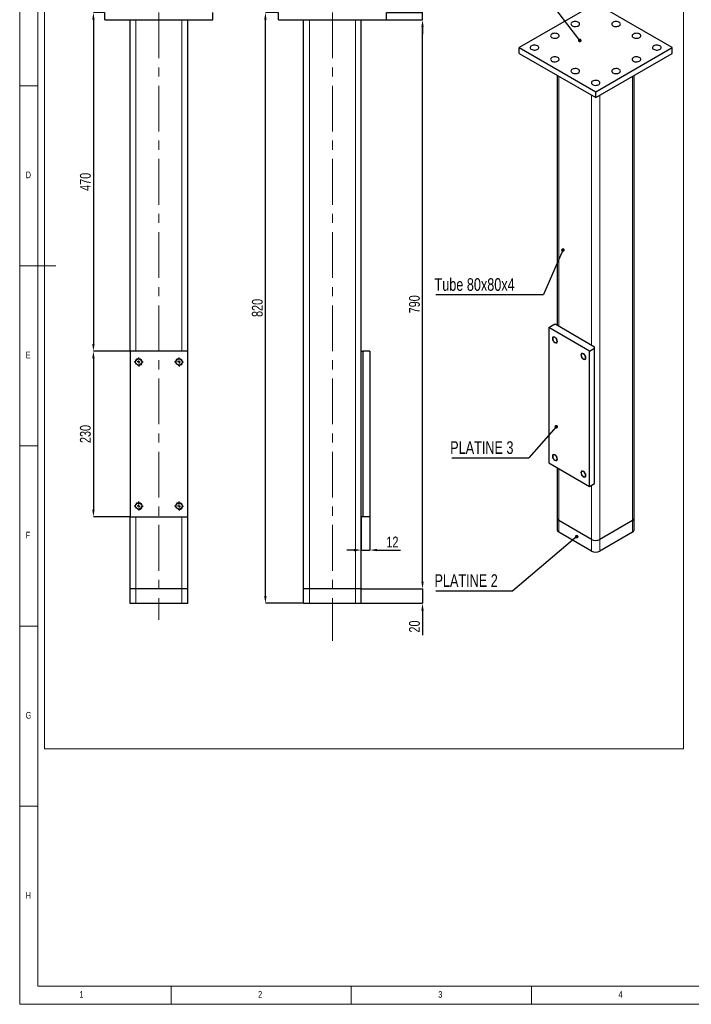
# Model space of a CAD drawing. Header units: millimetres. Extents: x 5 to 589, y 5 to 415.
# Tile 1 of 6: x 5 to 191, y 5 to 278. Entities that reach past the tile are written whole.
import ezdxf

# ---------------------------------------------------------------- set-up
doc = ezdxf.new("R2010")
doc.units = ezdxf.units.MM
doc.header["$PDSIZE"] = -1
doc.linetypes.add('CENTERX2', pattern=[20.32, 12.7, -2.54, 2.54, -2.54])
for name, color, linetype in [('COTES', 1, 'Continuous'), ('NOTES', 6, 'Continuous'), ('TRAIT-FINS', 9, 'Continuous'), ('TRAIT-MIXTES', 3, 'CENTERX2')]:
    doc.layers.add(name, color=color, linetype=linetype)
doc.layers.add('TRAIT-FORT', color=4, linetype='Continuous', lineweight=25)
doc.styles.add('SLDTEXTSTYLE0', font='TXT', dxfattribs={"width": 0.75})
doc.dimstyles.new('SLDDIMSTYLE5', dxfattribs={"dimtxt": 3, "dimasz": 2, "dimexe": 0, "dimexo": 0.0625, "dimgap": 0.75, "dimtad": 1, "dimlfac": 5, "dimrnd": 1e-09, "dimzin": 12, "dimdsep": 46, "dimtxsty": 'SLDTEXTSTYLE0', "dimsah": 1, "dimcen": 0.09, "dimadec": 0, "dimazin": 3, "dimtfac": 1, "dimtofl": 0, "dimtmove": 0, "dimatfit": 3, "dimfxl": 1, "dimfrac": 2, "dimtolj": 1, "dimtzin": 12, "dimarcsym": 0})
doc.dimstyles.new('SLDDIMSTYLE6', dxfattribs={"dimtxt": 3, "dimasz": 2, "dimexe": 0, "dimexo": 0.0625, "dimgap": 0.75, "dimtad": 1, "dimlfac": 5, "dimrnd": 1e-09, "dimzin": 12, "dimdsep": 46, "dimtxsty": 'SLDTEXTSTYLE0', "dimsah": 1, "dimcen": 0.09, "dimadec": 0, "dimazin": 3, "dimtfac": 1, "dimtmove": 0, "dimatfit": 0, "dimfxl": 1, "dimfrac": 2, "dimtolj": 1, "dimtzin": 12, "dimarcsym": 0})
doc.dimstyles.new('SLDDIMSTYLE7', dxfattribs={"dimtxt": 0.18, "dimasz": 1, "dimexe": 0, "dimexo": 0.0625, "dimgap": 0, "dimtad": 0, "dimtih": 1, "dimtoh": 1, "dimdec": 0, "dimrnd": 1e-09, "dimzin": 0, "dimdsep": 46, "dimtxsty": 'Standard', "dimblk1": 'DOT', "dimblk2": 'DOT', "dimsah": 1, "dimcen": 0.09, "dimadec": 0, "dimazin": 0, "dimtfac": 1, "dimtdec": 0, "dimtofl": 0, "dimtmove": 0, "dimatfit": 3, "dimldrblk": 'DOT', "dimfxl": 1, "dimfrac": 2, "dimtolj": 1, "dimtzin": 0, "dimarcsym": 0})

# ---------------------------------------------------------------- blocks, each defined once
blk = doc.blocks.new('_D_13')
at = {"layer": 'COTES', "color": 0, "lineweight": -2, "transparency": 16777216}
for p, q in [((76.72, 280.31), (73.18, 280.31)), ((73.18, 118.31), (73.18, 278.31)), ((83.72, 116.31), (73.18, 116.31))]:
    blk.add_line(p, q, dxfattribs=at)
at = {"layer": 'COTES', "color": 0, "transparency": 16777216}
for points in [[(72.85, 278.31), (73.52, 278.31), (73.18, 280.31)], [(72.85, 118.31), (73.52, 118.31), (73.18, 116.31)]]:
    blk.add_solid(points, dxfattribs=at)
at = {"layer": 'Defpoints', "color": 0, "transparency": 16777216}
for p in [(73.18, 280.31), (76.78, 280.31), (83.78, 116.31)]:
    blk.add_point(p, dxfattribs=at)
at = {"layer": 'COTES', "color": 0, "transparency": 16777216, "insert": (69.43, 198.31), "char_height": 3, "attachment_point": 2, "rotation": 90, "style": 'SLDTEXTSTYLE0'}
blk.add_mtext('\\A1;820', dxfattribs=at)
blk = doc.blocks.new('_D_14')
at = {"layer": 'COTES', "color": 0, "lineweight": -2, "transparency": 16777216}
for p, q in [((106.84, 278.31), (116.78, 278.31)), ((116.78, 122.31), (116.78, 276.31)), ((99.84, 120.31), (116.78, 120.31))]:
    blk.add_line(p, q, dxfattribs=at)
at = {"layer": 'COTES', "color": 0, "transparency": 16777216}
for points in [[(116.45, 276.31), (117.11, 276.31), (116.78, 278.31)], [(116.45, 122.31), (117.11, 122.31), (116.78, 120.31)]]:
    blk.add_solid(points, dxfattribs=at)
at = {"layer": 'Defpoints', "color": 0, "transparency": 16777216}
for p in [(106.78, 278.31), (116.78, 278.31), (99.78, 120.31)]:
    blk.add_point(p, dxfattribs=at)
at = {"layer": 'COTES', "color": 0, "transparency": 16777216, "insert": (113.03, 199.31), "char_height": 3, "attachment_point": 2, "rotation": 90, "style": 'SLDTEXTSTYLE0'}
blk.add_mtext('\\A1;790', dxfattribs=at)
blk = doc.blocks.new('_D_15')
at = {"layer": 'COTES', "color": 0, "lineweight": -2, "transparency": 16777216}
for p, q in [((116.78, 282.31), (116.78, 292.37)), ((106.84, 280.31), (116.78, 280.31)), ((116.78, 278.31), (116.78, 280.31)), ((106.84, 278.31), (116.78, 278.31)), ((116.78, 276.31), (116.78, 274.31))]:
    blk.add_line(p, q, dxfattribs=at)
at = {"layer": 'COTES', "color": 0, "transparency": 16777216}
for points in [[(116.45, 282.31), (117.11, 282.31), (116.78, 280.31)], [(116.45, 276.31), (117.11, 276.31), (116.78, 278.31)]]:
    blk.add_solid(points, dxfattribs=at)
at = {"layer": 'Defpoints', "color": 0, "transparency": 16777216}
for p in [(106.78, 280.31), (116.78, 280.31), (106.78, 278.31)]:
    blk.add_point(p, dxfattribs=at)
at = {"layer": 'COTES', "color": 0, "transparency": 16777216, "insert": (113.03, 290.31), "char_height": 3, "attachment_point": 2, "rotation": 90, "style": 'SLDTEXTSTYLE0'}
blk.add_mtext('\\A1;10', dxfattribs=at)
blk = doc.blocks.new('_D_16')
at = {"layer": 'COTES', "color": 0, "lineweight": -2, "transparency": 16777216}
for p, q in [((116.78, 122.31), (116.78, 124.31)), ((99.84, 120.31), (116.78, 120.31)), ((116.78, 120.31), (116.78, 116.31)), ((99.84, 116.31), (116.78, 116.31)), ((116.78, 114.31), (116.78, 107.43))]:
    blk.add_line(p, q, dxfattribs=at)
at = {"layer": 'COTES', "color": 0, "transparency": 16777216}
for points in [[(116.45, 122.31), (117.11, 122.31), (116.78, 120.31)], [(116.45, 114.31), (117.11, 114.31), (116.78, 116.31)]]:
    blk.add_solid(points, dxfattribs=at)
at = {"layer": 'Defpoints', "color": 0, "transparency": 16777216}
for p in [(99.78, 120.31), (116.78, 120.31), (99.78, 116.31)]:
    blk.add_point(p, dxfattribs=at)
at = {"layer": 'COTES', "color": 0, "transparency": 16777216, "insert": (113.03, 109.87), "char_height": 3, "attachment_point": 2, "rotation": 90, "style": 'SLDTEXTSTYLE0'}
blk.add_mtext('\\A1;20', dxfattribs=at)
blk = doc.blocks.new('_D_17')
at = {"layer": 'COTES', "color": 0, "lineweight": -2, "transparency": 16777216}
for p, q in [((99.78, 140.24), (99.78, 131.09)), ((102.18, 140.24), (102.18, 131.09)), ((97.78, 131.09), (95.78, 131.09)), ((99.78, 131.09), (102.18, 131.09)), ((104.18, 131.09), (110.68, 131.09))]:
    blk.add_line(p, q, dxfattribs=at)
at = {"layer": 'COTES', "color": 0, "transparency": 16777216}
for points in [[(97.78, 131.43), (97.78, 130.76), (99.78, 131.09)], [(104.18, 131.43), (104.18, 130.76), (102.18, 131.09)]]:
    blk.add_solid(points, dxfattribs=at)
at = {"layer": 'Defpoints', "color": 0, "transparency": 16777216}
for p in [(99.78, 140.31), (102.18, 140.31), (102.18, 131.09)]:
    blk.add_point(p, dxfattribs=at)
at = {"layer": 'COTES', "color": 0, "transparency": 16777216, "insert": (108.43, 134.84), "char_height": 3, "attachment_point": 2, "style": 'SLDTEXTSTYLE0'}
blk.add_mtext('\\A1;12', dxfattribs=at)
blk = doc.blocks.new('_D_18')
at = {"layer": 'COTES', "color": 0, "lineweight": -2, "transparency": 16777216}
for p, q in [((28.57, 280.31), (25.46, 280.31)), ((25.46, 278.31), (25.46, 188.31)), ((35.57, 186.31), (25.46, 186.31))]:
    blk.add_line(p, q, dxfattribs=at)
at = {"layer": 'COTES', "color": 0, "transparency": 16777216}
for points in [[(25.13, 278.31), (25.79, 278.31), (25.46, 280.31)], [(25.13, 188.31), (25.79, 188.31), (25.46, 186.31)]]:
    blk.add_solid(points, dxfattribs=at)
at = {"layer": 'Defpoints', "color": 0, "transparency": 16777216}
for p in [(28.63, 280.31), (25.46, 186.31), (35.63, 186.31)]:
    blk.add_point(p, dxfattribs=at)
at = {"layer": 'COTES', "color": 0, "transparency": 16777216, "insert": (21.71, 233.31), "char_height": 3, "attachment_point": 2, "rotation": 90, "style": 'SLDTEXTSTYLE0'}
blk.add_mtext('\\A1;470', dxfattribs=at)
blk = doc.blocks.new('_D_19')
at = {"layer": 'COTES', "color": 0, "lineweight": -2, "transparency": 16777216}
for p, q in [((35.57, 186.31), (25.46, 186.31)), ((25.46, 184.31), (25.46, 142.31)), ((35.57, 140.31), (25.46, 140.31))]:
    blk.add_line(p, q, dxfattribs=at)
at = {"layer": 'COTES', "color": 0, "transparency": 16777216}
for points in [[(25.13, 184.31), (25.79, 184.31), (25.46, 186.31)], [(25.13, 142.31), (25.79, 142.31), (25.46, 140.31)]]:
    blk.add_solid(points, dxfattribs=at)
at = {"layer": 'Defpoints', "color": 0, "transparency": 16777216}
for p in [(35.63, 186.31), (25.46, 140.31), (35.63, 140.31)]:
    blk.add_point(p, dxfattribs=at)
at = {"layer": 'COTES', "color": 0, "transparency": 16777216, "insert": (21.71, 163.31), "char_height": 3, "attachment_point": 2, "rotation": 90, "style": 'SLDTEXTSTYLE0'}
blk.add_mtext('\\A1;230', dxfattribs=at)
blk = doc.blocks.new('SW_CENTERMARKSYMBOL_3')
at = {"layer": 'TRAIT-MIXTES', "color": 0}
for p, q in [((-0.8, 0), (-1.25, 0)), ((0, 0), (-0.4, 0)), ((0, 0.8), (0, 1.25)), ((0, 0), (0, 0.4)), ((0, 0), (0, -0.4)), ((0, 0), (0.4, 0)), ((0.8, 0), (1.25, 0)), ((0, -0.8), (0, -1.25))]:
    blk.add_line(p, q, dxfattribs=at)
blk = doc.blocks.new('SW_CENTERMARKSYMBOL_4')
at = {"layer": 'TRAIT-MIXTES', "color": 0}
for p, q in [((-0.8, 0), (-1.25, 0)), ((0, 0), (-0.4, 0)), ((0, 0.8), (0, 1.25)), ((0, 0), (0, 0.4)), ((0, 0), (0, -0.4)), ((0, 0), (0.4, 0)), ((0.8, 0), (1.25, 0)), ((0, -0.8), (0, -1.25))]:
    blk.add_line(p, q, dxfattribs=at)
blk = doc.blocks.new('SW_CENTERMARKSYMBOL_5')
at = {"layer": 'TRAIT-MIXTES', "color": 0}
for p, q in [((-0.8, 0), (-1.25, 0)), ((0, 0), (-0.4, 0)), ((0, 0.8), (0, 1.25)), ((0, 0), (0, 0.4)), ((0, 0), (0, -0.4)), ((0, 0), (0.4, 0)), ((0.8, 0), (1.25, 0)), ((0, -0.8), (0, -1.25))]:
    blk.add_line(p, q, dxfattribs=at)
blk = doc.blocks.new('SW_CENTERMARKSYMBOL_6')
at = {"layer": 'TRAIT-MIXTES', "color": 0}
for p, q in [((-0.8, 0), (-1.25, 0)), ((0, 0), (-0.4, 0)), ((0, 0.8), (0, 1.25)), ((0, 0), (0, 0.4)), ((0, 0), (0, -0.4)), ((0, 0), (0.4, 0)), ((0.8, 0), (1.25, 0)), ((0, -0.8), (0, -1.25))]:
    blk.add_line(p, q, dxfattribs=at)
blk = doc.blocks.new('_Dot')
at = {"color": 0, "linetype": 'ByBlock', "lineweight": -2}
blk.add_line((-0.5, 0), (-1, 0), dxfattribs=at)
at = {"color": 0, "linetype": 'ByBlock', "const_width": 0.5}
blk.add_lwpolyline([(-0.25, 0, 1), (0.25, 0, 1)], format="xyb", close=True, dxfattribs=at)
blk = doc.blocks.new('SW_NOTE_5')
at = {"layer": 'NOTES', "color": 0}
blk.add_line((-21.37, 0), (0, 0), dxfattribs=at)
at = {"layer": 'NOTES', "color": 0, "insert": (-21.81, 4.56), "char_height": 3.5, "attachment_point": 1, "style": 'SLDTEXTSTYLE0'}
blk.add_mtext('PLATINE 3', dxfattribs=at)
blk = doc.blocks.new('SW_NOTE_6')
at = {"layer": 'NOTES', "color": 0}
blk.add_line((-21.37, 0), (0, 0), dxfattribs=at)
at = {"layer": 'NOTES', "color": 0, "insert": (-21.76, 4.62), "char_height": 3.5, "attachment_point": 1, "style": 'SLDTEXTSTYLE0'}
blk.add_mtext('PLATINE 2', dxfattribs=at)
blk = doc.blocks.new('SW_NOTE_7')
at = {"layer": 'NOTES', "color": 0}
blk.add_line((-29.88, 0), (0, 0), dxfattribs=at)
at = {"layer": 'NOTES', "color": 0, "insert": (-30.27, 4.54), "char_height": 3.5, "attachment_point": 1, "style": 'SLDTEXTSTYLE0'}
blk.add_mtext('Tube 80x80x4', dxfattribs=at)

msp = doc.modelspace()

# ---------------------------------------------------------------- linework, layer by layer
at = {"lineweight": 18}
for p, q in [((5, 415), (5, 5)), ((10, 410), (10, 10)), ((11.9079, 404.456), (11.9079, 75.9031)), ((189.171, 404.456), (189.171, 75.9031)), ((10, 260), (5, 260)), ((5, 210), (15, 210)), ((10, 160), (5, 160)), ((5, 110), (10, 110)), ((11.9079, 75.9031), (189.171, 75.9031)), ((10, 60), (5, 60)), ((10, 10), (584, 10)), ((47, 5), (47, 10)), ((97, 10), (97, 5)), ((147, 5), (147, 10)), ((5, 5), (589, 5))]:
    msp.add_line(p, q, dxfattribs=at)
at = {"layer": 'TRAIT-FINS', "lineweight": 18}
for p, q in [((37.2292, 186.3059), (37.2292, 278.3059)), ((50.0292, 186.3059), (50.0292, 278.3059)), ((85.3802, 120.3059), (85.3802, 278.3059)), ((98.1802, 120.3059), (98.1802, 278.3059)), ((154.6489, 193.1765), (154.6489, 262.5834)), ((175.0136, 139.2848), (175.0136, 262.5834)), ((163.6999, 187.9515), (163.6999, 257.3584)), ((165.9626, 134.0598), (165.9626, 257.3584)), ((154.6489, 139.2848), (154.6489, 153.6562)), ((163.6999, 134.0598), (163.6999, 149.0843)), ((37.2292, 120.3059), (37.2292, 140.3059)), ((50.0292, 120.3059), (50.0292, 140.3059)), ((154.6489, 136.0186), (154.6489, 139.2848)), ((175.0136, 136.0186), (175.0136, 139.2848)), ((163.6999, 130.7936), (163.6999, 134.0598)), ((165.9626, 130.7936), (165.9626, 134.0598)), ((37.2292, 116.3059), (37.2292, 120.3059)), ((50.0292, 116.3059), (50.0292, 120.3059)), ((85.3802, 116.3059), (85.3802, 120.3059)), ((98.1802, 116.3059), (98.1802, 120.3059))]:
    msp.add_line(p, q, dxfattribs=at)
at = {"layer": 'TRAIT-FINS', "lineweight": 18, "flags": 128}
for points in [[(154.2247, 189.0124), (154.1708, 188.731), (154.0176, 188.5546), (153.7882, 188.51), (153.5176, 188.6041), (153.247, 188.8224), (153.0176, 189.1319), (152.8643, 189.4853), (152.8105, 189.8288), (152.8643, 190.1102), (153.0176, 190.2866), (153.247, 190.3312), (153.5176, 190.2371), (153.7882, 190.0188), (154.0176, 189.7093), (154.1708, 189.3559), (154.2247, 189.0124)], [(162.1443, 184.4405), (162.0904, 184.1591), (161.9372, 183.9827), (161.7078, 183.9381), (161.4372, 184.0322), (161.1666, 184.2505), (160.9372, 184.56), (160.7839, 184.9134), (160.73, 185.2569), (160.7839, 185.5383), (160.9372, 185.7147), (161.1666, 185.7593), (161.4372, 185.6653), (161.7078, 185.4469), (161.9372, 185.1375), (162.0904, 184.7841), (162.1443, 184.4405)], [(154.2247, 156.3508), (154.1708, 156.0694), (154.0176, 155.8929), (153.7882, 155.8484), (153.5176, 155.9424), (153.247, 156.1608), (153.0176, 156.4702), (152.8643, 156.8236), (152.8105, 157.1672), (152.8643, 157.4486), (153.0176, 157.625), (153.247, 157.6696), (153.5176, 157.5755), (153.7882, 157.3571), (154.0176, 157.0477), (154.1708, 156.6943), (154.2247, 156.3508)], [(162.1443, 151.7789), (162.0904, 151.4975), (161.9372, 151.3211), (161.7078, 151.2765), (161.4372, 151.3705), (161.1666, 151.5889), (160.9372, 151.8983), (160.7839, 152.2517), (160.73, 152.5953), (160.7839, 152.8767), (160.9372, 153.0531), (161.1666, 153.0977), (161.4372, 153.0036), (161.7078, 152.7853), (161.9372, 152.4758), (162.0904, 152.1224), (162.1443, 151.7789)]]:
    msp.add_lwpolyline(points, dxfattribs=at)
at = {"layer": 'TRAIT-FINS', "lineweight": 18}
for centre in [(38.0292, 183.3059), (49.2292, 183.3059), (38.0292, 143.3059), (49.2292, 143.3059)]:
    msp.add_arc(centre, 1, 255, 195, dxfattribs=at)
at = {"layer": 'TRAIT-FORT', "lineweight": 25}
for p, q in [((164.8313, 282.8306), (143.6181, 270.5844)), ((186.0445, 270.5844), (164.8313, 282.8306)), ((28.6292, 278.3059), (28.6292, 280.3059)), ((58.6292, 278.3059), (58.6292, 280.3059)), ((76.7802, 278.3059), (76.7802, 280.3059)), ((106.7802, 278.3059), (106.7802, 280.3059)), ((28.6292, 278.3059), (58.6292, 278.3059)), ((35.6292, 186.3059), (35.6292, 278.3059)), ((51.6292, 186.3059), (51.6292, 278.3059)), ((76.7802, 278.3059), (106.7802, 278.3059)), ((83.7802, 120.3059), (83.7802, 278.3059)), ((99.7802, 186.3059), (99.7802, 278.3059)), ((143.6181, 268.9514), (143.6181, 270.5844)), ((143.6181, 270.5844), (164.8313, 258.3383)), ((143.6181, 268.9514), (164.8313, 256.7052)), ((164.8313, 258.3383), (186.0445, 270.5844)), ((164.8313, 256.7052), (186.0445, 268.9514)), ((186.0445, 268.9514), (186.0445, 270.5844)), ((154.1803, 262.8539), (154.1803, 193.447)), ((175.4822, 139.9379), (175.4822, 262.8539)), ((164.8313, 256.7052), (164.8313, 258.3383)), ((151.8205, 192.8499), (153.2347, 193.6663)), ((163.1342, 186.3187), (151.8205, 192.8499)), ((151.8205, 192.8499), (151.8205, 155.289)), ((153.8004, 193.6663), (153.2347, 193.6663)), ((164.5484, 187.4616), (153.8004, 193.6663)), ((51.6292, 186.3059), (35.6292, 186.3059)), ((35.6292, 186.3059), (35.6292, 140.3059)), ((51.6292, 140.3059), (51.6292, 186.3059)), ((99.7802, 140.3059), (99.7802, 186.3059)), ((99.7802, 186.3059), (100.1802, 186.3059)), ((100.1802, 186.3059), (100.1802, 140.3059)), ((102.1802, 186.3059), (100.1802, 186.3059)), ((102.1802, 186.3059), (102.1802, 140.3059)), ((163.1342, 186.3187), (164.5484, 187.1351)), ((163.1342, 148.7578), (163.1342, 186.3187)), ((164.5484, 187.1351), (164.5484, 187.4616)), ((164.5484, 149.5742), (164.5484, 187.1351)), ((151.8205, 155.289), (163.1342, 148.7578)), ((154.1803, 153.9268), (154.1803, 139.9379)), ((163.1342, 148.7578), (164.5484, 149.5742)), ((35.6292, 120.3059), (35.6292, 140.3059)), ((35.6292, 140.3059), (51.6292, 140.3059)), ((51.6292, 120.3059), (51.6292, 140.3059)), ((99.7802, 120.3059), (99.7802, 140.3059)), ((100.1802, 140.3059), (99.7802, 140.3059)), ((102.1802, 140.3059), (100.1802, 140.3059)), ((154.1803, 139.9379), (154.1803, 136.6717)), ((175.4822, 136.6717), (175.4822, 139.9379)), ((163.6999, 134.0598), (154.6489, 139.2848)), ((175.0136, 139.2848), (165.9626, 134.0598)), ((163.6999, 130.7936), (154.6489, 136.0186)), ((175.0136, 136.0186), (165.9626, 130.7936)), ((37.2292, 120.3059), (35.6292, 120.3059)), ((35.6292, 116.3059), (35.6292, 120.3059)), ((50.0292, 120.3059), (37.2292, 120.3059)), ((51.6292, 120.3059), (50.0292, 120.3059)), ((51.6292, 116.3059), (51.6292, 120.3059)), ((85.3802, 120.3059), (83.7802, 120.3059)), ((83.7802, 116.3059), (83.7802, 120.3059)), ((98.1802, 120.3059), (85.3802, 120.3059)), ((99.7802, 120.3059), (98.1802, 120.3059)), ((99.7802, 116.3059), (99.7802, 120.3059)), ((37.2292, 116.3059), (35.6292, 116.3059)), ((50.0292, 116.3059), (37.2292, 116.3059)), ((51.6292, 116.3059), (50.0292, 116.3059)), ((85.3802, 116.3059), (83.7802, 116.3059)), ((98.1802, 116.3059), (85.3802, 116.3059)), ((99.7802, 116.3059), (98.1802, 116.3059))]:
    msp.add_line(p, q, dxfattribs=at)
at = {"layer": 'TRAIT-FORT', "lineweight": 25, "flags": 128}
for points in [[(158.3259, 277.6056), (158.1415, 277.4683), (158.0221, 277.309), (157.975, 277.1375), (158.0033, 276.9646), (158.1052, 276.8012), (158.2743, 276.6576), (158.4999, 276.5427), (158.7679, 276.4639), (159.0615, 276.426), (159.3621, 276.4315), (159.651, 276.4799), (159.9099, 276.5683), (160.1226, 276.6911), (160.2757, 276.8406), (160.3596, 277.0073), (160.3691, 277.1809), (160.3035, 277.3504), (160.1669, 277.5051), (159.968, 277.6353), (159.7192, 277.7329), (159.4362, 277.7918), (159.1367, 277.8081), (158.8396, 277.7809), (158.5636, 277.712), (158.3259, 277.6056)], [(169.6396, 277.6056), (169.4552, 277.4683), (169.3358, 277.309), (169.2887, 277.1375), (169.317, 276.9646), (169.4189, 276.8012), (169.588, 276.6576), (169.8136, 276.5427), (170.0816, 276.4639), (170.3752, 276.426), (170.6758, 276.4315), (170.9647, 276.4799), (171.2236, 276.5683), (171.4363, 276.6911), (171.5894, 276.8406), (171.6733, 277.0073), (171.6828, 277.1809), (171.6172, 277.3504), (171.4806, 277.5051), (171.2817, 277.6353), (171.0329, 277.7329), (170.7499, 277.7918), (170.4504, 277.8081), (170.1533, 277.7809), (169.8773, 277.712), (169.6396, 277.6056)], [(152.669, 274.3399), (152.4847, 274.2027), (152.3652, 274.0433), (152.3182, 273.8718), (152.3465, 273.699), (152.4484, 273.5356), (152.6174, 273.392), (152.8431, 273.2771), (153.1111, 273.1983), (153.4046, 273.1604), (153.7053, 273.1659), (153.9941, 273.2143), (154.253, 273.3027), (154.4657, 273.4255), (154.6189, 273.575), (154.7028, 273.7417), (154.7122, 273.9153), (154.6466, 274.0847), (154.5101, 274.2395), (154.3111, 274.3697), (154.0623, 274.4673), (153.7793, 274.5261), (153.4799, 274.5425), (153.1828, 274.5153), (152.9067, 274.4463), (152.669, 274.3399)], [(175.2964, 274.3399), (175.1121, 274.2027), (174.9926, 274.0433), (174.9456, 273.8718), (174.9739, 273.699), (175.0758, 273.5356), (175.2448, 273.392), (175.4705, 273.2771), (175.7385, 273.1983), (176.032, 273.1604), (176.3327, 273.1659), (176.6216, 273.2143), (176.8805, 273.3027), (177.0932, 273.4255), (177.2463, 273.575), (177.3302, 273.7417), (177.3397, 273.9153), (177.274, 274.0847), (177.1375, 274.2395), (176.9386, 274.3697), (176.6898, 274.4673), (176.4067, 274.5261), (176.1073, 274.5425), (175.8102, 274.5153), (175.5341, 274.4463), (175.2964, 274.3399)], [(147.0122, 271.0743), (146.8278, 270.9371), (146.7084, 270.7777), (146.6613, 270.6062), (146.6896, 270.4333), (146.7915, 270.2699), (146.9606, 270.1263), (147.1862, 270.0115), (147.4542, 269.9326), (147.7478, 269.8948), (148.0484, 269.9002), (148.3373, 269.9487), (148.5962, 270.0371), (148.8089, 270.1599), (148.962, 270.3093), (149.0459, 270.4761), (149.0554, 270.6496), (148.9898, 270.8191), (148.8532, 270.9738), (148.6543, 271.1041), (148.4055, 271.2017), (148.1225, 271.2605), (147.823, 271.2768), (147.5259, 271.2497), (147.2499, 271.1807), (147.0122, 271.0743)], [(180.9533, 271.0743), (180.7689, 270.9371), (180.6495, 270.7777), (180.6024, 270.6062), (180.6307, 270.4333), (180.7326, 270.2699), (180.9017, 270.1263), (181.1273, 270.0115), (181.3953, 269.9326), (181.6889, 269.8948), (181.9896, 269.9002), (182.2784, 269.9487), (182.5373, 270.0371), (182.75, 270.1599), (182.9031, 270.3093), (182.9871, 270.4761), (182.9965, 270.6496), (182.9309, 270.8191), (182.7943, 270.9738), (182.5954, 271.1041), (182.3466, 271.2017), (182.0636, 271.2605), (181.7641, 271.2768), (181.467, 271.2497), (181.191, 271.1807), (180.9533, 271.0743)], [(152.669, 267.8087), (152.4847, 267.6714), (152.3652, 267.5121), (152.3182, 267.3406), (152.3465, 267.1677), (152.4484, 267.0043), (152.6174, 266.8607), (152.8431, 266.7459), (153.1111, 266.667), (153.4046, 266.6291), (153.7053, 266.6346), (153.9941, 266.683), (154.253, 266.7714), (154.4657, 266.8942), (154.6189, 267.0437), (154.7028, 267.2104), (154.7122, 267.384), (154.6466, 267.5535), (154.5101, 267.7082), (154.3111, 267.8384), (154.0623, 267.936), (153.7793, 267.9949), (153.4799, 268.0112), (153.1828, 267.984), (152.9067, 267.9151), (152.669, 267.8087)], [(175.2964, 267.8087), (175.1121, 267.6714), (174.9926, 267.5121), (174.9456, 267.3406), (174.9739, 267.1677), (175.0758, 267.0043), (175.2448, 266.8607), (175.4705, 266.7459), (175.7385, 266.667), (176.032, 266.6291), (176.3327, 266.6346), (176.6216, 266.683), (176.8805, 266.7714), (177.0932, 266.8942), (177.2463, 267.0437), (177.3302, 267.2104), (177.3397, 267.384), (177.274, 267.5535), (177.1375, 267.7082), (176.9386, 267.8384), (176.6898, 267.936), (176.4067, 267.9949), (176.1073, 268.0112), (175.8102, 267.984), (175.5341, 267.9151), (175.2964, 267.8087)], [(158.3259, 264.543), (158.1415, 264.4058), (158.0221, 264.2464), (157.975, 264.0749), (158.0033, 263.9021), (158.1052, 263.7387), (158.2743, 263.5951), (158.4999, 263.4802), (158.7679, 263.4014), (159.0615, 263.3635), (159.3621, 263.369), (159.651, 263.4174), (159.9099, 263.5058), (160.1226, 263.6286), (160.2757, 263.7781), (160.3596, 263.9448), (160.3691, 264.1184), (160.3035, 264.2878), (160.1669, 264.4426), (159.968, 264.5728), (159.7192, 264.6704), (159.4362, 264.7292), (159.1367, 264.7456), (158.8396, 264.7184), (158.5636, 264.6495), (158.3259, 264.543)], [(169.6396, 264.543), (169.4552, 264.4058), (169.3358, 264.2464), (169.2887, 264.0749), (169.317, 263.9021), (169.4189, 263.7387), (169.588, 263.5951), (169.8136, 263.4802), (170.0816, 263.4014), (170.3752, 263.3635), (170.6758, 263.369), (170.9647, 263.4174), (171.2236, 263.5058), (171.4363, 263.6286), (171.5894, 263.7781), (171.6733, 263.9448), (171.6828, 264.1184), (171.6172, 264.2878), (171.4806, 264.4426), (171.2817, 264.5728), (171.0329, 264.6704), (170.7499, 264.7292), (170.4504, 264.7456), (170.1533, 264.7184), (169.8773, 264.6495), (169.6396, 264.543)], [(163.9827, 261.2774), (163.7984, 261.1402), (163.6789, 260.9808), (163.6319, 260.8093), (163.6602, 260.6364), (163.7621, 260.473), (163.9311, 260.3294), (164.1568, 260.2146), (164.4248, 260.1358), (164.7183, 260.0979), (165.019, 260.1033), (165.3078, 260.1518), (165.5668, 260.2402), (165.7795, 260.363), (165.9326, 260.5124), (166.0165, 260.6792), (166.0259, 260.8527), (165.9603, 261.0222), (165.8238, 261.1769), (165.6248, 261.3072), (165.3761, 261.4048), (165.093, 261.4636), (164.7936, 261.4799), (164.4965, 261.4528), (164.2204, 261.3838), (163.9827, 261.2774)], [(154.1186, 189.0736), (154.0919, 189.2936), (154.0142, 189.5249), (153.8923, 189.7469), (153.7371, 189.9399), (153.5625, 190.0868), (153.3838, 190.1745), (153.217, 190.1952), (153.077, 190.147), (152.976, 190.0344), (152.9232, 189.8671), (152.9232, 189.6603), (152.976, 189.4321), (153.077, 189.2029), (153.217, 188.993), (153.3838, 188.8212), (153.5625, 188.7026), (153.7371, 188.6478), (153.8923, 188.6616), (154.0142, 188.7429), (154.0919, 188.8845), (154.1186, 189.0736)], [(162.0382, 184.5017), (162.0115, 184.7217), (161.9338, 184.953), (161.8119, 185.175), (161.6567, 185.368), (161.4821, 185.5149), (161.3034, 185.6026), (161.1366, 185.6233), (160.9966, 185.5751), (160.8956, 185.4625), (160.8428, 185.2953), (160.8428, 185.0884), (160.8956, 184.8602), (160.9966, 184.631), (161.1366, 184.4211), (161.3034, 184.2493), (161.4821, 184.1307), (161.6567, 184.0759), (161.8119, 184.0897), (161.9338, 184.1711), (162.0115, 184.3126), (162.0382, 184.5017)], [(154.1186, 156.412), (154.0919, 156.632), (154.0142, 156.8633), (153.8923, 157.0853), (153.7371, 157.2783), (153.5625, 157.4252), (153.3838, 157.5128), (153.217, 157.5335), (153.077, 157.4854), (152.976, 157.3727), (152.9232, 157.2055), (152.9232, 156.9986), (152.976, 156.7704), (153.077, 156.5412), (153.217, 156.3314), (153.3838, 156.1595), (153.5625, 156.0409), (153.7371, 155.9861), (153.8923, 156), (154.0142, 156.0813), (154.0919, 156.2228), (154.1186, 156.412)], [(162.0382, 151.8401), (162.0115, 152.0601), (161.9338, 152.2914), (161.8119, 152.5134), (161.6567, 152.7064), (161.4821, 152.8533), (161.3034, 152.9409), (161.1366, 152.9616), (160.9966, 152.9135), (160.8956, 152.8008), (160.8428, 152.6336), (160.8428, 152.4267), (160.8956, 152.1986), (160.9966, 151.9694), (161.1366, 151.7595), (161.3034, 151.5876), (161.4821, 151.469), (161.6567, 151.4142), (161.8119, 151.4281), (161.9338, 151.5094), (162.0115, 151.6509), (162.0382, 151.8401)]]:
    msp.add_lwpolyline(points, dxfattribs=at)
at = {"layer": 'TRAIT-FORT', "lineweight": 25}
for centre in [(38.0292, 183.3059), (49.2292, 183.3059), (38.0292, 143.3059), (49.2292, 143.3059)]:
    msp.add_circle(centre, 0.85, dxfattribs=at)
for centre, radius, start, end in [((154.981, 140.0178), 0.8047, 185.694786, 245.62538), ((174.6815, 140.0178), 0.8047, 294.37462, 354.305214), ((154.981, 136.7516), 0.8047, 185.694786, 245.62538), ((174.6815, 136.7516), 0.8047, 294.37462, 354.305214), ((164.8313, 136.2433), 2.4592, 242.609655, 297.390345), ((164.8313, 132.9771), 2.4592, 242.609655, 297.390345)]:
    msp.add_arc(centre, radius, start, end, dxfattribs=at)
at = {"layer": 'TRAIT-MIXTES', "lineweight": 18}
for p, q in [((43.6292, 280.3059), (43.6292, 111.7709)), ((91.7802, 280.3059), (91.7802, 105.9194))]:
    msp.add_line(p, q, dxfattribs=at)

# ---------------------------------------------------------------- block references
at = {"layer": 'NOTES'}
for name, p in [('SW_NOTE_7', (150.3758, 202.0152)), ('SW_NOTE_5', (146.2714, 156.7322)), ('SW_NOTE_6', (141.8688, 119.751))]:
    msp.add_blockref(name, p, dxfattribs=at)
at = {"layer": 'TRAIT-MIXTES'}
for name, p in [('SW_CENTERMARKSYMBOL_5', (38.0292, 183.3059)), ('SW_CENTERMARKSYMBOL_3', (49.2292, 183.3059)), ('SW_CENTERMARKSYMBOL_6', (38.0292, 143.3059)), ('SW_CENTERMARKSYMBOL_4', (49.2292, 143.3059))]:
    msp.add_blockref(name, p, dxfattribs=at)

# ---------------------------------------------------------------- texts
at = {"layer": 'NOTES', "char_height": 1.8521, "attachment_point": 1, "style": 'SLDTEXTSTYLE0'}
for s, insert in [('D', (6.6667, 236.168)), ('E', (6.6667, 186.168)), ('F', (6.6667, 136.168)), ('G', (6.6667, 86.168)), ('H', (6.6667, 36.168)), ('1', (21.5833, 8.668)), ('2', (71.1667, 8.668)), ('3', (121.1667, 8.668)), ('4', (171.1667, 8.668))]:
    msp.add_mtext(s, dxfattribs=dict(at, insert=insert))

# ---------------------------------------------------------------- dimensions: what is measured, and where the dimension line sits
at = {"layer": 'COTES'}
for base, p1, p2, dimstyle, picture, middle in [((116.7802, 280.3059), (106.7802, 278.3059), (106.7802, 280.3059), 'SLDDIMSTYLE6', '_D_15', (116.7802, 290.3059)), ((25.4608, 186.3059), (28.6292, 280.3059), (35.6292, 186.3059), 'SLDDIMSTYLE5', '_D_18', (25.4608, 233.3059)), ((73.1826, 280.3059), (83.7802, 116.3059), (76.7802, 280.3059), 'SLDDIMSTYLE5', '_D_13', (73.1826, 198.3059)), ((116.7802, 278.3059), (99.7802, 120.3059), (106.7802, 278.3059), 'SLDDIMSTYLE5', '_D_14', (116.7802, 199.3059)), ((25.4608, 140.3059), (35.6292, 186.3059), (35.6292, 140.3059), 'SLDDIMSTYLE5', '_D_19', (25.4608, 163.3059)), ((116.7802, 120.3059), (99.7802, 116.3059), (99.7802, 120.3059), 'SLDDIMSTYLE6', '_D_16', (116.7802, 109.8684))]:
    dim = msp.add_linear_dim(base=base, p1=p1, p2=p2, angle=90, dimstyle=dimstyle, dxfattribs=at)
    dim.commit()
    dim.dimension.update_dxf_attribs({"geometry": picture, "text_midpoint": middle, "dimtype": 160})
dim = msp.add_linear_dim(base=(102.1802, 131.0918), p1=(99.7802, 140.3059), p2=(102.1802, 140.3059), dimstyle='SLDDIMSTYLE6', dxfattribs=at)
dim.commit()
dim.dimension.update_dxf_attribs({"geometry": '_D_17', "text_midpoint": (108.4302, 131.0918), "dimtype": 160})

# ---------------------------------------------------------------- leaders
at = {"layer": 'NOTES'}
for points in [[(160.4275, 272.5474), (151.177, 284.7825)], [(155.7393, 214.378), (150.3758, 202.0152)], [(153.9018, 165.3252), (146.2714, 156.7322)], [(159.5745, 134.8255), (141.8688, 119.751)]]:
    msp.add_leader(points, dimstyle='SLDDIMSTYLE7', dxfattribs=at)

doc.saveas('drawing.dxf')
